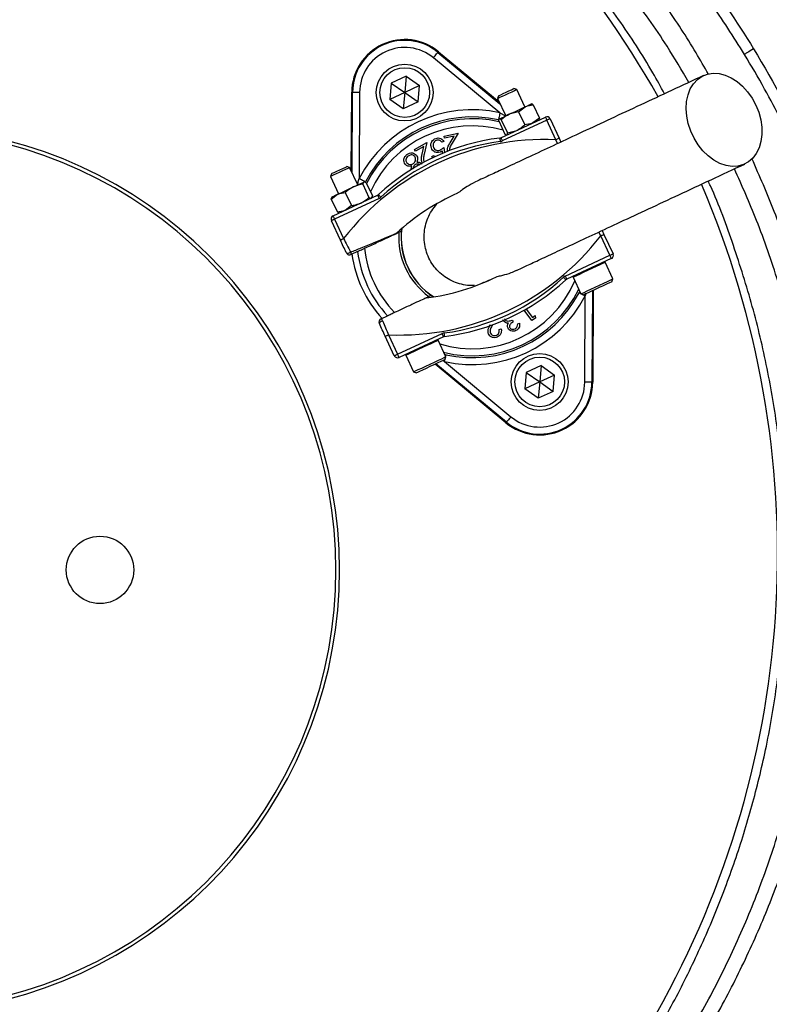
# Model space of a CAD drawing. Header units: millimetres. Extents: x 2494 to 4506, y 2243 to 4423.
# Tile 13 of 16: x 3538 to 3961, y 3249 to 3803. Entities that reach past the tile are written whole.
import ezdxf

# ---------------------------------------------------------------- set-up
doc = ezdxf.new("R2010")
doc.units = ezdxf.units.MM
doc.header["$LTSCALE"] = 2

msp = doc.modelspace()

# ---------------------------------------------------------------- linework, layer by layer
at = {"color": 7, "linetype": 'Continuous', "lineweight": 25}
for p, q in [((3774.04, 3785.08), (3774.33, 3785.43)), ((3774.04, 3785.08), (3808.97, 3756.15)), ((3774.33, 3785.43), (3808.52, 3757.11)), ((3808.96, 3750.97), (3771.49, 3782)), ((3756.09, 3771.63), (3747.72, 3767.73)), ((3756.09, 3771.63), (3755.29, 3762.43)), ((3756.09, 3771.63), (3763.66, 3766.33)), ((3747.72, 3767.73), (3746.91, 3758.53)), ((3747.72, 3767.73), (3755.29, 3762.43)), ((3763.66, 3766.33), (3755.29, 3762.43)), ((3762.85, 3757.13), (3763.66, 3766.33)), ((3818.51, 3764.08), (3816.88, 3764.67)), ((3816.88, 3764.67), (3816.88, 3764.67)), ((3823.07, 3754.32), (3818.51, 3764.08)), ((3725.14, 3718.23), (3725.43, 3762.62)), ((3725.88, 3762.62), (3725.43, 3762.62)), ((3725.59, 3717.27), (3725.88, 3762.62)), ((3729.88, 3762.59), (3729.57, 3713.95)), ((3755.29, 3762.43), (3746.91, 3758.53)), ((3754.48, 3753.23), (3746.91, 3758.53)), ((3755.29, 3762.43), (3754.48, 3753.23)), ((3755.29, 3762.43), (3762.85, 3757.13)), ((3808.23, 3760.64), (3807.64, 3759.01)), ((3807.64, 3759.01), (3812.19, 3749.24)), ((3762.85, 3757.13), (3754.48, 3753.23)), ((3819.43, 3751.63), (3814.2, 3750.18)), ((3819.43, 3751.63), (3823.18, 3754.37)), ((3819.43, 3751.63), (3822.9, 3744.19)), ((3826.8, 3756), (3826.69, 3756.01)), ((3827.7, 3755.49), (3831.17, 3748.04)), ((3808.32, 3746.45), (3811.79, 3739.01)), ((3808.57, 3747.55), (3808.47, 3747.42)), ((3809.45, 3736.93), (3834.54, 3748.63)), ((3809.74, 3747.11), (3813.21, 3739.67)), ((3835.39, 3746.82), (3810.3, 3735.12)), ((3831.17, 3748.04), (3827.41, 3745.31)), ((3830.92, 3746.94), (3830.98, 3747.03)), ((3840.5, 3735.85), (3835.39, 3746.82)), ((3837.2, 3747.67), (3842.31, 3736.7)), ((3813.21, 3739.67), (3818.43, 3741.12)), ((3777.53, 3737.93), (3785.47, 3739.55)), ((3777.77, 3736.8), (3777.53, 3737.93)), ((3783.16, 3737.9), (3777.77, 3736.8)), ((3780.9, 3734.17), (3783.16, 3737.9)), ((3785.47, 3739.55), (3781.99, 3733.81)), ((3812.63, 3738.5), (3812.79, 3738.49)), ((3842.31, 3736.7), (3843.33, 3734.52)), ((3760.78, 3730.31), (3767.85, 3734.32)), ((3761.35, 3729.31), (3760.78, 3730.31)), ((3766.16, 3732.03), (3761.35, 3729.31)), ((3765.15, 3727.77), (3766.16, 3732.03)), ((3767.85, 3734.32), (3766.3, 3727.77)), ((3777.3, 3734.85), (3776.15, 3734.42)), ((3776.69, 3728.17), (3776.45, 3729.54)), ((3777.25, 3731.48), (3777.75, 3728.61)), ((3770.65, 3726.46), (3771.65, 3727.03)), ((3770.96, 3725.58), (3770.65, 3726.46)), ((3771.65, 3727.03), (3771.97, 3726.01)), ((3724.26, 3720.13), (3722.63, 3720.72)), ((3728.81, 3710.36), (3724.26, 3720.13)), ((3713.98, 3716.69), (3713.38, 3715.06)), ((3713.38, 3715.06), (3717.93, 3705.29)), ((3731.68, 3710.72), (3735.15, 3703.27)), ((3732.73, 3712.03), (3732.44, 3712.05)), ((3733.63, 3711.62), (3737.1, 3704.18)), ((3713.87, 3702.41), (3717.46, 3705.07)), ((3713.87, 3702.41), (3714.27, 3703.26)), ((3713.87, 3702.41), (3717.34, 3694.97)), ((3714.31, 3703.6), (3714.14, 3703.36)), ((3714.91, 3692.85), (3740, 3704.55)), ((3740.85, 3702.74), (3715.76, 3691.04)), ((3721.8, 3706.11), (3725.27, 3698.67)), ((3735.15, 3703.27), (3736.5, 3702.92)), ((3736.66, 3702.99), (3736.82, 3703.22)), ((3736.72, 3703.29), (3737.1, 3704.18)), ((3725.27, 3698.67), (3721.69, 3696.01)), ((3715.76, 3691.04), (3720.87, 3680.07)), ((3718.27, 3694.69), (3717.34, 3694.97)), ((3718.26, 3694.56), (3718.54, 3694.54)), ((3719.06, 3679.22), (3713.94, 3690.19)), ((3753.4, 3684.32), (3753.55, 3685.74)), ((3870.89, 3670.69), (3865.77, 3681.66)), ((3866.57, 3684.68), (3867.59, 3682.5)), ((3867.59, 3682.5), (3872.7, 3671.54)), ((3728.75, 3672.82), (3725.05, 3671.1)), ((3845.8, 3658.99), (3870.89, 3670.69)), ((3871.73, 3668.88), (3846.64, 3657.18)), ((3872.67, 3657.4), (3868.32, 3666.73)), ((3850.19, 3658.28), (3854.55, 3648.95)), ((3872.09, 3655.8), (3872.67, 3657.4)), ((3872.67, 3657.4), (3872.67, 3657.4)), ((3771.49, 3647.26), (3770.31, 3648.06)), ((3853.53, 3649.62), (3853.89, 3650.35)), ((3854.55, 3648.95), (3856.14, 3648.37)), ((3856.76, 3599.13), (3857.08, 3647.78)), ((3861.09, 3650.68), (3860.76, 3599.11)), ((3861.55, 3650.89), (3861.22, 3599.1)), ((3741.96, 3634.84), (3745.65, 3636.57)), ((3827.02, 3633.92), (3822.69, 3639.77)), ((3823.73, 3640.36), (3827.28, 3635.56)), ((3828.91, 3635.32), (3827.02, 3633.92)), ((3827.28, 3635.56), (3828.78, 3636.68)), ((3828.78, 3636.68), (3828.91, 3635.32)), ((3804.82, 3631.54), (3804.74, 3631.41)), ((3815.91, 3634.21), (3816.43, 3633.1)), ((3818.95, 3632.07), (3819.93, 3632.52)), ((3749.44, 3614.06), (3744.33, 3625.03)), ((3746.14, 3625.87), (3751.26, 3614.91)), ((3751.26, 3614.91), (3776.35, 3626.61)), ((3777.19, 3624.79), (3752.1, 3613.09)), ((3808.56, 3628.95), (3809.67, 3629.22)), ((3778.42, 3613.45), (3774.06, 3622.78)), ((3755.94, 3614.33), (3760.29, 3604.99)), ((3777.75, 3614.88), (3778.56, 3614.66)), ((3777.84, 3611.85), (3778.42, 3613.45)), ((3812.31, 3576.3), (3772.43, 3609.33)), ((3812.6, 3576.65), (3772.88, 3609.54)), ((3777.69, 3610.76), (3815.15, 3579.73)), ((3832.16, 3608.5), (3823.79, 3604.59)), ((3832.16, 3608.5), (3831.36, 3599.3)), ((3832.16, 3608.5), (3839.73, 3603.2)), ((3760.29, 3604.99), (3761.89, 3604.41)), ((3823.79, 3604.59), (3822.99, 3595.39)), ((3823.79, 3604.59), (3831.36, 3599.3)), ((3839.73, 3603.2), (3831.36, 3599.3)), ((3838.92, 3594), (3839.73, 3603.2)), ((3831.36, 3599.3), (3822.99, 3595.39)), ((3831.36, 3599.3), (3830.55, 3590.09)), ((3831.36, 3599.3), (3838.92, 3594)), ((3860.76, 3599.11), (3861.22, 3599.1)), ((3830.55, 3590.09), (3822.99, 3595.39)), ((3838.92, 3594), (3830.55, 3590.09)), ((3812.6, 3576.65), (3812.31, 3576.3))]:
    msp.add_line(p, q, dxfattribs=at)
at = {"color": 8, "linetype": 'Continuous', "lineweight": 25}
for p, q in [((3808.96, 3750.97), (3812.14, 3749.35)), ((3841.42, 3733.64), (3840.5, 3735.85)), ((3865.77, 3681.66), (3864.67, 3683.79)), ((3857.37, 3648.94), (3857.08, 3647.78)), ((3777.69, 3610.76), (3776.63, 3611.29))]:
    msp.add_line(p, q, dxfattribs=at)
at = {"color": 7, "linetype": 'Continuous', "lineweight": 25, "flags": 128}
for points in [[(3771.49, 3782), (3771.98, 3782.59), (3772.46, 3783.16), (3772.89, 3783.69), (3773.28, 3784.16), (3773.6, 3784.54), (3773.84, 3784.83), (3773.99, 3785.01), (3774.04, 3785.08)], [(3951.91, 3787.05), (3950.96, 3786.47), (3950.03, 3785.91), (3949.18, 3785.39), (3948.42, 3784.93), (3947.78, 3784.54), (3947.29, 3784.24), (3946.95, 3784.04), (3946.79, 3783.94)], [(3953.16, 3755.4), (3954.79, 3751.29), (3955.92, 3747.07), (3956.51, 3742.86), (3956.55, 3738.75), (3956.04, 3734.86), (3955, 3731.28), (3953.44, 3728.11), (3951.41, 3725.43), (3948.96, 3723.32), (3946.16, 3721.81), (3943.07, 3720.96), (3939.79, 3720.79), (3936.38, 3721.29), (3932.95, 3722.47), (3929.58, 3724.28), (3926.35, 3726.68), (3923.36, 3729.61), (3920.67, 3732.98), (3918.36, 3736.73), (3916.49, 3740.74), (3915.11, 3744.91), (3914.25, 3749.14), (3913.93, 3753.32), (3914.16, 3757.33), (3914.94, 3761.08), (3916.25, 3764.46), (3918.05, 3767.4), (3920.3, 3769.8), (3922.93, 3771.62), (3925.88, 3772.8), (3929.08, 3773.31), (3932.44, 3773.15), (3935.87, 3772.3), (3939.28, 3770.81), (3942.59, 3768.7), (3945.71, 3766.02), (3948.56, 3762.86), (3951.06, 3759.29), (3953.16, 3755.4)], [(3818.51, 3764.08), (3818.51, 3764.08), (3818.11, 3763.89), (3817.1, 3763.42), (3815.61, 3762.72), (3813.81, 3761.88), (3811.92, 3761), (3810.17, 3760.19), (3808.78, 3759.54), (3807.9, 3759.13), (3807.64, 3759.01)], [(3808.23, 3760.64), (3808.5, 3760.76), (3809.38, 3761.17), (3810.75, 3761.81), (3812.39, 3762.58), (3814.05, 3763.35), (3815.49, 3764.02), (3816.49, 3764.49), (3816.88, 3764.67)], [(3725.88, 3762.62), (3725.97, 3762.62), (3726.21, 3762.62), (3726.58, 3762.62), (3727.08, 3762.61), (3727.68, 3762.61), (3728.37, 3762.6), (3729.11, 3762.6), (3729.88, 3762.59)], [(3814.2, 3750.18), (3815.33, 3750.71), (3816.49, 3751.25), (3817.68, 3751.8), (3818.86, 3752.35), (3820.02, 3752.9), (3821.14, 3753.42), (3822.2, 3753.91), (3823.18, 3754.37)], [(3823.18, 3754.37), (3824.07, 3754.78), (3824.85, 3755.15), (3825.5, 3755.45), (3826.02, 3755.69), (3826.4, 3755.87), (3826.62, 3755.97), (3826.69, 3756.01)], [(3808.96, 3750.97), (3808.79, 3750.22), (3808.63, 3749.49), (3808.48, 3748.82), (3808.35, 3748.23), (3808.24, 3747.75), (3808.16, 3747.38), (3808.11, 3747.15), (3808.09, 3747.07)], [(3808.57, 3747.55), (3808.57, 3747.55), (3808.65, 3747.59)], [(3808.65, 3747.59), (3808.89, 3747.7), (3809.27, 3747.88), (3809.8, 3748.13), (3810.47, 3748.44), (3811.25, 3748.81), (3812.15, 3749.22), (3813.14, 3749.69), (3814.2, 3750.18)], [(3834.54, 3748.63), (3834.56, 3748.6), (3834.61, 3748.5), (3834.69, 3748.33), (3834.79, 3748.1), (3834.92, 3747.83), (3835.06, 3747.51), (3835.22, 3747.17), (3835.39, 3746.82)], [(3837.2, 3747.67), (3837.17, 3747.65), (3837.06, 3747.6), (3836.9, 3747.52), (3836.67, 3747.42), (3836.4, 3747.29), (3836.08, 3747.14), (3835.74, 3746.99), (3835.39, 3746.82)], [(3808.86, 3736.76), (3808.86, 3736.72), (3808.88, 3736.61), (3808.9, 3736.43), (3808.93, 3736.18), (3808.97, 3735.88), (3809.01, 3735.54), (3809.06, 3735.16), (3809.11, 3734.78)], [(3809.45, 3736.93), (3809.47, 3736.9), (3809.52, 3736.79), (3809.59, 3736.63), (3809.7, 3736.4), (3809.83, 3736.13), (3809.97, 3735.81), (3810.13, 3735.47), (3810.3, 3735.12)], [(3842.31, 3736.7), (3842.28, 3736.68), (3842.18, 3736.64), (3842.01, 3736.56), (3841.78, 3736.45), (3841.51, 3736.32), (3841.2, 3736.18), (3840.86, 3736.02), (3840.5, 3735.85)], [(3724.26, 3720.13), (3724.09, 3720.05), (3723.32, 3719.69), (3722, 3719.08), (3720.31, 3718.28), (3718.43, 3717.41), (3716.6, 3716.55), (3715.03, 3715.82), (3713.93, 3715.31), (3713.41, 3715.07), (3713.38, 3715.06)], [(3713.98, 3716.69), (3714, 3716.7), (3714.49, 3716.93), (3715.57, 3717.43), (3717.06, 3718.13), (3718.74, 3718.91), (3720.36, 3719.66), (3721.66, 3720.27), (3722.45, 3720.64), (3722.63, 3720.72)], [(3733.12, 3712.11), (3733.04, 3712.15), (3732.83, 3712.26), (3732.5, 3712.43), (3732.06, 3712.66), (3731.52, 3712.93), (3730.91, 3713.25), (3730.25, 3713.59), (3729.57, 3713.95)], [(3717.46, 3705.07), (3718.41, 3705.51), (3719.44, 3705.99), (3720.54, 3706.51), (3721.69, 3707.04), (3722.86, 3707.59), (3724.05, 3708.14), (3725.22, 3708.69), (3726.36, 3709.22)], [(3726.36, 3709.22), (3727.45, 3709.73), (3728.48, 3710.21), (3729.41, 3710.64), (3730.24, 3711.03), (3730.95, 3711.36), (3731.54, 3711.63), (3731.98, 3711.84), (3732.28, 3711.98)], [(3732.28, 3711.98), (3732.42, 3712.05), (3732.44, 3712.05)], [(3714.31, 3703.6), (3714.33, 3703.61), (3714.5, 3703.69), (3714.82, 3703.84), (3715.28, 3704.05), (3715.88, 3704.33), (3716.61, 3704.68), (3717.46, 3705.07)], [(3740, 3704.55), (3740.02, 3704.51), (3740.07, 3704.41), (3740.14, 3704.24), (3740.25, 3704.02), (3740.38, 3703.74), (3740.52, 3703.43), (3740.68, 3703.09), (3740.85, 3702.74)], [(3740.52, 3704.89), (3740.54, 3704.87), (3740.62, 3704.78), (3740.74, 3704.65), (3740.91, 3704.46), (3741.12, 3704.24), (3741.35, 3703.99), (3741.61, 3703.71), (3741.87, 3703.43)], [(3715.76, 3691.04), (3715.4, 3690.87), (3715.06, 3690.71), (3714.75, 3690.57), (3714.47, 3690.44), (3714.25, 3690.33), (3714.08, 3690.25), (3713.98, 3690.21), (3713.94, 3690.19)], [(3714.91, 3692.85), (3714.93, 3692.81), (3714.97, 3692.71), (3715.05, 3692.54), (3715.16, 3692.32), (3715.29, 3692.04), (3715.43, 3691.73), (3715.59, 3691.39), (3715.76, 3691.04)], [(3720.87, 3680.07), (3720.52, 3679.9), (3720.18, 3679.75), (3719.86, 3679.6), (3719.59, 3679.47), (3719.36, 3679.37), (3719.19, 3679.29), (3719.09, 3679.24), (3719.06, 3679.22)], [(3752.01, 3683.67), (3753.23, 3684.23), (3753.4, 3684.32)], [(3865.77, 3681.66), (3866.13, 3681.82), (3866.47, 3681.98), (3866.78, 3682.13), (3867.06, 3682.25), (3867.28, 3682.36), (3867.45, 3682.44), (3867.55, 3682.49), (3867.59, 3682.5)], [(3722.4, 3672.06), (3722.5, 3671.95), (3722.69, 3671.88), (3722.95, 3671.86), (3723.28, 3671.89), (3723.64, 3671.97), (3724.04, 3672.09), (3724.44, 3672.26), (3724.83, 3672.45)], [(3870.89, 3670.69), (3871.24, 3670.86), (3871.58, 3671.01), (3871.9, 3671.16), (3872.17, 3671.29), (3872.4, 3671.39), (3872.56, 3671.47), (3872.67, 3671.52), (3872.7, 3671.54)], [(3871.73, 3668.88), (3871.72, 3668.91), (3871.67, 3669.02), (3871.59, 3669.18), (3871.49, 3669.41), (3871.36, 3669.68), (3871.21, 3670), (3871.05, 3670.34), (3870.89, 3670.69)], [(3846.13, 3656.83), (3846.1, 3656.86), (3846.02, 3656.94), (3845.9, 3657.08), (3845.73, 3657.26), (3845.52, 3657.48), (3845.29, 3657.74), (3845.03, 3658.01), (3844.77, 3658.3)], [(3846.64, 3657.18), (3846.63, 3657.21), (3846.58, 3657.32), (3846.5, 3657.48), (3846.39, 3657.71), (3846.27, 3657.98), (3846.12, 3658.3), (3845.96, 3658.64), (3845.8, 3658.99)], [(3854.55, 3648.95), (3854.59, 3648.97), (3855.16, 3649.23), (3856.36, 3649.79), (3858.09, 3650.6), (3860.24, 3651.6), (3862.63, 3652.72), (3865.1, 3653.87), (3867.46, 3654.97), (3869.53, 3655.93), (3871.16, 3656.69), (3872.23, 3657.19), (3872.67, 3657.4)], [(3872.09, 3655.8), (3872.09, 3655.8), (3871.67, 3655.61), (3870.65, 3655.13), (3869.1, 3654.41), (3867.14, 3653.5), (3864.94, 3652.47), (3862.67, 3651.41), (3860.52, 3650.41), (3858.66, 3649.54), (3857.24, 3648.88), (3856.38, 3648.48), (3856.14, 3648.37)], [(3770.31, 3648.06), (3770.13, 3647.98), (3768.92, 3647.42)], [(3742.86, 3633.8), (3742.46, 3633.63), (3742.07, 3633.43), (3741.72, 3633.2), (3741.42, 3632.97), (3741.19, 3632.75), (3741.04, 3632.53), (3740.97, 3632.34), (3740.99, 3632.19)], [(3744.33, 3625.03), (3744.36, 3625.04), (3744.47, 3625.09), (3744.64, 3625.17), (3744.86, 3625.27), (3745.14, 3625.4), (3745.45, 3625.55), (3745.79, 3625.71), (3746.14, 3625.87)], [(3777.19, 3624.79), (3777.18, 3624.83), (3777.13, 3624.93), (3777.05, 3625.1), (3776.94, 3625.32), (3776.82, 3625.6), (3776.67, 3625.91), (3776.51, 3626.25), (3776.35, 3626.61)], [(3777.79, 3624.96), (3777.78, 3625), (3777.77, 3625.12), (3777.74, 3625.3), (3777.71, 3625.55), (3777.68, 3625.85), (3777.63, 3626.19), (3777.59, 3626.56), (3777.54, 3626.95)], [(3749.44, 3614.06), (3749.48, 3614.08), (3749.58, 3614.12), (3749.75, 3614.2), (3749.97, 3614.31), (3750.25, 3614.44), (3750.56, 3614.58), (3750.9, 3614.74), (3751.26, 3614.91)], [(3752.1, 3613.09), (3752.08, 3613.13), (3752.04, 3613.23), (3751.96, 3613.4), (3751.85, 3613.62), (3751.73, 3613.9), (3751.58, 3614.21), (3751.42, 3614.55), (3751.26, 3614.91)], [(3760.29, 3604.99), (3760.55, 3605.11), (3761.45, 3605.54), (3762.94, 3606.23), (3764.91, 3607.15), (3767.2, 3608.22), (3769.66, 3609.36), (3772.09, 3610.5), (3774.32, 3611.54), (3776.18, 3612.41), (3777.54, 3613.04), (3778.28, 3613.39), (3778.42, 3613.45)], [(3777.84, 3611.85), (3777.7, 3611.79), (3776.97, 3611.45), (3775.67, 3610.84), (3773.9, 3610.02), (3771.79, 3609.04), (3769.54, 3607.98), (3767.3, 3606.94), (3765.28, 3606), (3763.63, 3605.23), (3762.48, 3604.69), (3761.93, 3604.43), (3761.89, 3604.41)], [(3860.76, 3599.11), (3860.67, 3599.11), (3860.44, 3599.11), (3860.06, 3599.11), (3859.57, 3599.11), (3858.96, 3599.12), (3858.28, 3599.12), (3857.53, 3599.13), (3856.76, 3599.13)], [(3815.15, 3579.73), (3814.66, 3579.13), (3814.19, 3578.56), (3813.75, 3578.03), (3813.36, 3577.57), (3813.05, 3577.19), (3812.81, 3576.9), (3812.66, 3576.72), (3812.6, 3576.65)]]:
    msp.add_lwpolyline(points, dxfattribs=at)
at = {"color": 8, "linetype": 'Continuous', "lineweight": 25, "flags": 128}
for points in [[(3868.32, 3666.73), (3868.31, 3666.73), (3867.88, 3666.53), (3866.81, 3666.03), (3865.18, 3665.27), (3863.1, 3664.3), (3860.75, 3663.2), (3858.28, 3662.05), (3855.89, 3660.94), (3853.74, 3659.94), (3852.01, 3659.13), (3850.81, 3658.57), (3850.24, 3658.3), (3850.19, 3658.28)], [(3853.53, 3649.62), (3853.61, 3649.58), (3853.81, 3649.47), (3854.15, 3649.3), (3854.46, 3649.14)], [(3855.47, 3648.61), (3855.73, 3648.48), (3856.39, 3648.13), (3857.08, 3647.78)], [(3774.06, 3622.78), (3773.93, 3622.72), (3773.18, 3622.37), (3771.83, 3621.74), (3769.97, 3620.87), (3767.74, 3619.83), (3765.31, 3618.7), (3762.85, 3617.55), (3760.56, 3616.48), (3758.59, 3615.57), (3757.1, 3614.87), (3756.19, 3614.45), (3755.94, 3614.33)], [(3778.33, 3613.64), (3778.4, 3613.98), (3778.49, 3614.34), (3778.54, 3614.57), (3778.56, 3614.66)], [(3777.69, 3610.76), (3777.85, 3611.51), (3778.02, 3612.24), (3778.08, 3612.52)]]:
    msp.add_lwpolyline(points, dxfattribs=at)
at = {"color": 7, "linetype": 'Continuous', "lineweight": 25}
for centre, radius in [((3755.29, 3762.43), 16), ((3755.29, 3762.43), 14), ((3831.36, 3599.3), 16), ((3831.36, 3599.3), 14), ((3583.56, 3493.36), 19)]:
    msp.add_circle(centre, radius, dxfattribs=at)
for centre, radius, start, end in [((3468.56, 3493.36), 693, 1.57108, 178.42892), ((3439.41, 3502.56), 526, 29.3111, 54.3289), ((3755.29, 3762.43), 29.86, 50.3695, 179.6305), ((3755.29, 3762.43), 29.41, 50.3695, 179.6305), ((3755.29, 3762.43), 25.41, 50.3695, 179.6305), ((3793.32, 3680.86), 71.83, 77.427, 152.573), ((3793.32, 3680.86), 67.83, 77.427, 152.573), ((3835.39, 3746.82), 2, 25, 115), ((3468.56, 3493.36), 250, 279.2069, 80.7931), ((3468.56, 3493.36), 248, 279.2818, 80.7182), ((3834.46, 3592.65), 143.33, 87.5829, 142.4171), ((3824.31, 3614.4), 123.33, 97.1997, 132.8003), ((3808.61, 3738.75), 2, 277.1997, 295), ((3808.61, 3738.75), 4, 277.1997, 295), ((3824.31, 3614.4), 121.33, 97.1997, 132.8003), ((3439.41, 3502.56), 526, 277.6513, 23.3134), ((3739.16, 3706.36), 2, 295, 312.8003), ((3739.16, 3706.36), 4, 295, 312.8003), ((3834.46, 3592.65), 123.33, 113.6355, 132.8003), ((3715.76, 3691.04), 2, 115, 205), ((3793.32, 3680.86), 40, 172.9043, 237.0957), ((3752.19, 3769.08), 143.33, 267.5829, 322.4171), ((3793.32, 3680.86), 41.4, 176.1144, 233.8856), ((3793.32, 3680.86), 60.99, 185.8562, 224.1438), ((3724.21, 3672.91), 2, 205, 295), ((3723.36, 3671.52), 1.75, 346.0471, 32.3363), ((3793.32, 3680.86), 68.42, 187.9236, 222.0712), ((3793.32, 3680.86), 65.07, 187.0993, 222.9007), ((3870.89, 3670.69), 2, 295, 25), ((3867.87, 3666.52), 0.5, 25, 115), ((3752.19, 3769.08), 123.33, 277.1997, 296.3645), ((3762.33, 3747.33), 121.33, 277.1997, 312.8003), ((3847.49, 3655.37), 4, 115, 132.8003), ((3850.65, 3658.49), 0.5, 115, 205), ((3762.33, 3747.33), 123.33, 277.1997, 312.8003), ((3847.49, 3655.37), 2, 115, 132.8003), ((3793.32, 3680.86), 71.83, 257.427, 332.573), ((3793.32, 3680.86), 67.83, 257.427, 332.573), ((3742.8, 3633.03), 2, 115, 205), ((3741.19, 3633.27), 1.75, 17.664, 63.9537), ((3778.04, 3622.98), 4, 97.1997, 115), ((3778.04, 3622.98), 2, 97.1997, 115), ((3773.61, 3622.57), 0.5, 25, 115), ((3751.26, 3614.91), 2, 205, 295), ((3756.39, 3614.54), 0.5, 115, 205), ((3831.36, 3599.3), 29.86, 230.3695, 359.6305), ((3831.36, 3599.3), 29.41, 230.3695, 359.6305), ((3831.36, 3599.3), 25.41, 230.3695, 359.6305), ((3468.56, 3493.36), 693, 287.0674, 358.42892)]:
    msp.add_arc(centre, radius, start, end, dxfattribs=at)
at = {"color": 8, "linetype": 'Continuous', "lineweight": 25}
for radius, start, end in [(66.81, 76.8106, 152.962), (62.81, 73.8808, 155.8669), (40.07, 173.0133, 236.9867), (62.81, 253.0383, 336.9617), (66.81, 256.0524, 333.9476)]:
    msp.add_arc((3793.32, 3680.86), radius, start, end, dxfattribs=at)
at = {"color": 7, "linetype": 'Continuous', "lineweight": 25}
for points, knots in [([(3926.45, 3772.71), (3924.16, 3776.78), (3916.75, 3789.96), (3902.57, 3811.32), (3884.02, 3836.67), (3863.9, 3860.81), (3842.53, 3883.52), (3819.87, 3904.66), (3796.02, 3924.24), (3770.92, 3942.4), (3744.71, 3959.03), (3717.55, 3974.07), (3688.78, 3987.74), (3658.45, 4000.05), (3626.66, 4011), (3594.24, 4020.17), (3561.35, 4027.42), (3537.78, 4031.18), (3525.26, 4032.69), (3523.87, 4032.85)], [0, 0, 0, 0, 0.028624, 0.092527, 0.156406, 0.22016, 0.28371, 0.345658, 0.407843, 0.470155, 0.532473, 0.594671, 0.656629, 0.723531, 0.790613, 0.857737, 0.92478, 0.991649, 1, 1, 1, 1]), ([(3602.61, 4030.36), (3611.65, 4028.6), (3620.62, 4026.62), (3638.43, 4022.18), (3647.28, 4019.73), (3664.83, 4014.36), (3673.55, 4011.45), (3690.85, 4005.16), (3699.38, 4001.8), (3724.62, 3991.09), (3740.97, 3983.13), (3772.74, 3965.56), (3788.16, 3955.97), (3810.59, 3940.34), (3817.94, 3934.93), (3828.8, 3926.49), (3832.39, 3923.62), (3839.5, 3917.78), (3843.02, 3914.82), (3860.35, 3899.83), (3873.49, 3887.2), (3898.34, 3860.7), (3910.05, 3846.84), (3932.06, 3817.88), (3942.35, 3802.78), (3951.91, 3787.05)], [0, 0, 0, 0, 0.0625, 0.0625, 0.125, 0.125, 0.1875, 0.1875, 0.25, 0.25, 0.375, 0.375, 0.5, 0.5, 0.5625, 0.5625, 0.59375, 0.59375, 0.625, 0.625, 0.75, 0.75, 0.875, 0.875, 1, 1, 1, 1]), ([(3946.79, 3783.94), (3940.54, 3793.79), (3928.01, 3813.52), (3906.72, 3841.45), (3883.73, 3868.02), (3859.01, 3892.95), (3832.72, 3916.13), (3804.88, 3937.43), (3775.62, 3956.83), (3745.11, 3974.27), (3713.53, 3989.61), (3688.15, 3999.89), (3665.82, 4007.76), (3646.7, 4013.75), (3623.98, 4019.81), (3608.8, 4022.96), (3601.46, 4024.48)], [0, 0, 0, 0, 0.080763, 0.161801, 0.242933, 0.32397, 0.404731, 0.485494, 0.566534, 0.647666, 0.728705, 0.809469, 0.837176, 0.892662, 0.948147, 1, 1, 1, 1]), ([(3915.44, 3768.15), (3911.42, 3774.99), (3901.15, 3792.42), (3882.16, 3819), (3858.89, 3847.87), (3833.56, 3875.1), (3806.42, 3900.64), (3777.53, 3924.34), (3747.06, 3946.1), (3715.13, 3965.81), (3681.91, 3983.42), (3647.51, 3998.76), (3612.16, 4012), (3587.92, 4018.84), (3575.8, 4022.26)], [0, 0, 0, 0, 0.055365, 0.14124, 0.227117, 0.312992, 0.398869, 0.484744, 0.570621, 0.656496, 0.742373, 0.828248, 0.914123, 1, 1, 1, 1]), ([(3901.7, 3761.74), (3899.56, 3765.68), (3891.74, 3780.13), (3876.03, 3803.85), (3854.73, 3832.73), (3831.46, 3860.02), (3806.03, 3886.04), (3778.54, 3910.73), (3758.52, 3925.7), (3748.52, 3933.19)], [0, 0, 0, 0, 0.057973, 0.212702, 0.367609, 0.522336, 0.676537, 0.838269, 1, 1, 1, 1]), ([(3951.91, 3787.05), (3963.62, 3767.77), (3974.11, 3747.9), (3988.06, 3717.21), (3992.41, 3706.84), (3998.48, 3691.05), (4000.42, 3685.76), (4004.14, 3675.16), (4005.91, 3669.85), (4014.38, 3643.18), (4019.84, 3621.6), (4028.21, 3577.92), (4031.11, 3555.83), (4033.1, 3527.89), (4033.41, 3522.29), (4033.88, 3511.05), (4034.03, 3505.4), (4034.22, 3488.53), (4034.01, 3477.32), (4032.4, 3443.85), (4030.01, 3421.73), (4022.66, 3377.86), (4017.69, 3356.11), (4009.81, 3329.17), (4008.15, 3323.79), (4004.67, 3313.06), (4002.85, 3307.74), (3997.18, 3291.89), (3993.09, 3281.48), (3979.97, 3250.7), (3970.05, 3230.8), (3947.9, 3192.19), (3935.67, 3173.5), (3918.87, 3150.91), (3915.44, 3146.43), (3908.45, 3137.6), (3904.9, 3133.24), (3894.06, 3120.34), (3886.59, 3111.97), (3871.16, 3095.68), (3863.21, 3087.77), (3850.9, 3076.24), (3846.74, 3072.45), (3838.3, 3065), (3834.01, 3061.33), (3812.39, 3043.36), (3794.4, 3030.13), (3757.05, 3005.94), (3737.7, 2994.96), (3707.66, 2980.18), (3697.47, 2975.54), (3681.93, 2969.02), (3676.7, 2966.91), (3666.17, 2962.86), (3655.6, 2958.97), (3644.91, 2955.39), (3634.16, 2951.98), (3628.76, 2950.35), (3612.5, 2945.71), (3601.57, 2942.94), (3590.56, 2940.5)], [0, 0, 0, 0, 0.0625, 0.0625, 0.09375, 0.09375, 0.109375, 0.109375, 0.125, 0.125, 0.1875, 0.1875, 0.25, 0.25, 0.265625, 0.265625, 0.28125, 0.28125, 0.3125, 0.3125, 0.375, 0.375, 0.4375, 0.4375, 0.453125, 0.453125, 0.46875, 0.46875, 0.5, 0.5, 0.5625, 0.5625, 0.625, 0.625, 0.640625, 0.640625, 0.65625, 0.65625, 0.6875, 0.6875, 0.71875, 0.71875, 0.734375, 0.734375, 0.75, 0.75, 0.8125, 0.8125, 0.875, 0.875, 0.90625, 0.90625, 0.921875, 0.921875, 0.9375, 0.953125, 0.953125, 0.96875, 0.96875, 1, 1, 1, 1]), ([(3721.84, 2994.09), (3724.35, 2995.31), (3736.14, 3001.05), (3756.68, 3012.97), (3783.32, 3029.9), (3809.13, 3048.61), (3833.15, 3068.15), (3855.38, 3088.35), (3875.96, 3109.1), (3895.5, 3130.98), (3914.28, 3154.36), (3932.08, 3179.17), (3948.78, 3205.39), (3964.16, 3232.76), (3978.1, 3261.22), (3990.51, 3290.7), (4001.13, 3320.56), (4009.95, 3350.68), (4017.03, 3380.95), (4022.48, 3411.86), (4026.2, 3443.33), (4028.15, 3475.27), (4028.28, 3506.95), (4026.62, 3538.28), (4023.27, 3569.16), (4018.17, 3600.1), (4011.26, 3631), (4002.52, 3661.75), (3993.35, 3688.18), (3984.46, 3710.42), (3976.38, 3728.72), (3967.62, 3746.73), (3957.87, 3765.23), (3950.63, 3777.46), (3946.79, 3783.94)], [0, 0, 0, 0, 0.009081, 0.042659, 0.077208, 0.111785, 0.146335, 0.17791, 0.209485, 0.241408, 0.27333, 0.307026, 0.340748, 0.374444, 0.409119, 0.443823, 0.478498, 0.512194, 0.545916, 0.579611, 0.614288, 0.648992, 0.683669, 0.717337, 0.751031, 0.784699, 0.819347, 0.854024, 0.888673, 0.910324, 0.931976, 0.953739, 0.975501, 1, 1, 1, 1]), ([(3923.64, 3771.98), (3917.66, 3769.18), (3905.79, 3763.65), (3888.31, 3755.5), (3871.49, 3747.66), (3855.5, 3740.2), (3840.59, 3733.25), (3827.03, 3726.93), (3815.57, 3721.58), (3806.31, 3717.26), (3799.55, 3714.11), (3796.5, 3712.69), (3795.17, 3712.07)], [0, 0, 0, 0, 0.113512, 0.2252, 0.335105, 0.443267, 0.54959, 0.654174, 0.757143, 0.845618, 0.932497, 1, 1, 1, 1]), ([(3823.18, 3754.37), (3823.28, 3754.42), (3824.68, 3755.05), (3826.24, 3755.28), (3827.7, 3755.49)], [0, 0, 0, 0, 0.0702248, 1, 1, 1, 1]), ([(3827.7, 3755.49), (3827.36, 3755.76), (3827.01, 3756.03), (3826.8, 3755.99), (3826.8, 3755.99)], [0, 0, 0, 0, 0.986889, 1, 1, 1, 1]), ([(3808.32, 3746.45), (3808.32, 3746.75), (3808.34, 3747.01), (3808.45, 3747.4), (3808.53, 3747.54), (3808.65, 3747.59)], [0, 0, 0, 0, 0.5, 0.5, 1, 1, 1, 1]), ([(3809.74, 3747.11), (3809.41, 3747.36), (3808.97, 3747.68), (3808.71, 3747.61), (3808.65, 3747.59)], [0, 0, 0, 0, 0.755622, 1, 1, 1, 1]), ([(3814.2, 3750.18), (3814.09, 3750.13), (3812.46, 3749.35), (3811.05, 3748.19), (3809.74, 3747.11)], [0, 0, 0, 0, 0.070196, 1, 1, 1, 1]), ([(3830.98, 3747.03), (3830.98, 3747.04), (3831.14, 3747.18), (3831.15, 3747.61), (3831.17, 3748.04)], [0, 0, 0, 0, 0.013111, 1, 1, 1, 1]), ([(3818.43, 3741.12), (3818.55, 3741.17), (3820.18, 3741.95), (3821.59, 3743.11), (3822.9, 3744.19)], [0, 0, 0, 0, 0.07021, 1, 1, 1, 1]), ([(3827.41, 3745.31), (3827.31, 3745.26), (3825.91, 3744.62), (3824.35, 3744.4), (3822.9, 3744.19)], [0, 0, 0, 0, 0.070202, 1, 1, 1, 1]), ([(3770.32, 3731.17), (3770.17, 3731.77), (3769.86, 3732.98), (3770.38, 3734.7), (3771.43, 3735.95), (3772.32, 3736.36), (3772.76, 3736.56)], [0, 0, 0, 0, 0.27984, 0.5592691, 0.7794224, 1, 1, 1, 1]), ([(3773.08, 3735.49), (3772.69, 3735.28), (3771.9, 3734.85), (3771.34, 3733.7), (3771.19, 3732.56), (3771.39, 3731.89), (3771.49, 3731.55)], [0, 0, 0, 0, 0.2790078, 0.5588479, 0.7792716, 1, 1, 1, 1]), ([(3772.76, 3736.56), (3773.25, 3736.69), (3774.21, 3736.96), (3775.6, 3736.58), (3776.67, 3735.84), (3777.09, 3735.18), (3777.3, 3734.85)], [0, 0, 0, 0, 0.27982, 0.559317, 0.779551, 1, 1, 1, 1]), ([(3776.15, 3734.42), (3775.96, 3734.69), (3775.57, 3735.24), (3774.7, 3735.62), (3773.84, 3735.7), (3773.33, 3735.56), (3773.08, 3735.49)], [0, 0, 0, 0, 0.280078, 0.559228, 0.779649, 1, 1, 1, 1]), ([(3811.79, 3739.01), (3811.89, 3738.92), (3812.24, 3738.63), (3812.47, 3738.62), (3812.64, 3738.6)], [0, 0, 0, 0, 0.296703, 1, 1, 1, 1]), ([(3812.88, 3738.53), (3812.93, 3738.57), (3813.15, 3738.72), (3813.18, 3739.26), (3813.21, 3739.67)], [0, 0, 0, 0, 0.2443782, 1, 1, 1, 1]), ([(3775.21, 3728.83), (3774.65, 3728.69), (3773.54, 3728.41), (3771.99, 3728.97), (3770.88, 3729.95), (3770.51, 3730.76), (3770.32, 3731.17)], [0, 0, 0, 0, 0.2796655, 0.5590635, 0.7793037, 1, 1, 1, 1]), ([(3771.49, 3731.55), (3771.67, 3731.18), (3772.04, 3730.43), (3773.07, 3729.82), (3774.14, 3729.7), (3774.76, 3729.89), (3775.07, 3729.98)], [0, 0, 0, 0, 0.279875, 0.558967, 0.779184, 1, 1, 1, 1]), ([(3775.07, 3729.98), (3775.52, 3730.21), (3776.31, 3730.61), (3776.96, 3731.21), (3777.25, 3731.48)], [0, 0, 0, 0, 0.559302, 1, 1, 1, 1]), ([(3776.45, 3729.54), (3776.23, 3729.38), (3775.84, 3729.11), (3775.4, 3728.92), (3775.21, 3728.83)], [0, 0, 0, 0, 0.560071, 1, 1, 1, 1]), ([(3779.43, 3729.47), (3779.38, 3729.95), (3779.29, 3730.89), (3779.91, 3732.5), (3780.52, 3733.53), (3780.9, 3734.17)], [0, 0, 0, 0, 0.279319, 0.559188, 1, 1, 1, 1]), ([(3781.99, 3733.81), (3781.56, 3733.11), (3780.95, 3732.13), (3780.46, 3730.71), (3780.53, 3730.06), (3780.57, 3729.73)], [0, 0, 0, 0, 0.560641, 0.780419, 1, 1, 1, 1]), ([(3745.41, 3049.79), (3753.95, 3055.15), (3771.01, 3065.86), (3796.46, 3084.57), (3821.83, 3105.63), (3846.73, 3129.33), (3870.02, 3154.55), (3891.55, 3181.15), (3911.42, 3209.25), (3929.49, 3238.83), (3945.72, 3269.79), (3959.9, 3301.71), (3971.98, 3334.39), (3982.1, 3368.36), (3990.05, 3403.57), (3995.68, 3439.94), (3998.85, 3476.62), (3999.5, 3513.39), (3997.62, 3550.26), (3993.07, 3587.12), (3985.9, 3623.85), (3976.12, 3660.05), (3964.66, 3693.97), (3955.28, 3715.3), (3950.95, 3725.16)], [0, 0, 0, 0, 0.038473, 0.076945, 0.120869, 0.164933, 0.20905, 0.253124, 0.297055, 0.342211, 0.387503, 0.432846, 0.478147, 0.523311, 0.571153, 0.619154, 0.667207, 0.715204, 0.763043, 0.811658, 0.86044, 0.90928, 0.958066, 1, 1, 1, 1]), ([(3754.81, 3724.45), (3754.85, 3724.78), (3754.93, 3725.43), (3755.47, 3726.5), (3756.1, 3727.07), (3756.48, 3727.42)], [0, 0, 0, 0, 0.280074, 0.560208, 1, 1, 1, 1]), ([(3755.61, 3721.98), (3755.34, 3722.4), (3754.85, 3723.16), (3754.82, 3724.05), (3754.81, 3724.45)], [0, 0, 0, 0, 0.559347, 1, 1, 1, 1]), ([(3757.17, 3726.53), (3756.87, 3726.25), (3756.28, 3725.7), (3755.95, 3724.6), (3756.02, 3723.54), (3756.36, 3723.01), (3756.54, 3722.74)], [0, 0, 0, 0, 0.280357, 0.55959, 0.779862, 1, 1, 1, 1]), ([(3756.48, 3727.42), (3756.95, 3727.74), (3757.89, 3728.4), (3759.52, 3728.49), (3760.93, 3728.02), (3761.57, 3727.39), (3761.88, 3727.08)], [0, 0, 0, 0, 0.2806268, 0.5594032, 0.7798946, 1, 1, 1, 1]), ([(3760.92, 3726.36), (3760.63, 3726.63), (3760.05, 3727.17), (3758.91, 3727.32), (3757.93, 3727.05), (3757.42, 3726.7), (3757.17, 3726.53)], [0, 0, 0, 0, 0.279151, 0.558308, 0.778987, 1, 1, 1, 1]), ([(3760.29, 3722.47), (3760.59, 3722.76), (3761.18, 3723.33), (3761.49, 3724.47), (3761.43, 3725.54), (3761.09, 3726.09), (3760.92, 3726.36)], [0, 0, 0, 0, 0.279977, 0.55972, 0.779981, 1, 1, 1, 1]), ([(3761.88, 3727.08), (3762.1, 3726.75), (3762.53, 3726.08), (3762.68, 3724.63), (3762.3, 3723.69), (3762.07, 3723.11)], [0, 0, 0, 0, 0.28012, 0.560014, 1, 1, 1, 1]), ([(3765.2, 3722.83), (3765.01, 3723.27), (3764.62, 3724.14), (3764.73, 3725.86), (3764.99, 3727.05), (3765.15, 3727.77)], [0, 0, 0, 0, 0.279301, 0.559167, 1, 1, 1, 1]), ([(3766.3, 3727.77), (3766.11, 3726.96), (3765.83, 3725.84), (3765.8, 3724.33), (3766.07, 3723.73), (3766.2, 3723.43)], [0, 0, 0, 0, 0.560683, 0.780441, 1, 1, 1, 1]), ([(3759.32, 3720.94), (3758.55, 3720.83), (3757.47, 3720.69), (3756.22, 3721.32), (3755.82, 3721.76), (3755.61, 3721.98)], [0, 0, 0, 0, 0.558017, 0.778942, 1, 1, 1, 1]), ([(3756.54, 3722.74), (3756.83, 3722.47), (3757.41, 3721.94), (3758.53, 3721.8), (3759.53, 3721.96), (3760.04, 3722.3), (3760.29, 3722.47)], [0, 0, 0, 0, 0.278782, 0.558887, 0.779353, 1, 1, 1, 1]), ([(3759.11, 3718.78), (3759.05, 3719.04), (3758.89, 3719.77), (3759.15, 3720.48), (3759.32, 3720.94)], [0, 0, 0, 0, 0.360307, 1, 1, 1, 1]), ([(3760.98, 3721.64), (3760.76, 3721.41), (3760.31, 3720.96), (3760.06, 3720.11), (3760.15, 3719.6), (3760.19, 3719.39)], [0, 0, 0, 0, 0.377898, 0.755959, 1, 1, 1, 1]), ([(3764.08, 3721.44), (3763.84, 3721.66), (3763.36, 3722.09), (3762.43, 3722.19), (3761.61, 3722.06), (3761.19, 3721.78), (3760.98, 3721.64)], [0, 0, 0, 0, 0.278465, 0.558839, 0.779428, 1, 1, 1, 1]), ([(3762.07, 3723.11), (3762.7, 3723.17), (3763.84, 3723.27), (3764.67, 3722.52), (3765.04, 3722.19)], [0, 0, 0, 0, 0.559995, 1, 1, 1, 1]), ([(3795.52, 3090.93), (3804.91, 3099.08), (3823.69, 3115.39), (3849.61, 3142.12), (3873.73, 3170.34), (3895.78, 3200.12), (3915.71, 3231.25), (3933.41, 3263.61), (3948.81, 3297.06), (3961.83, 3331.43), (3972.42, 3366.58), (3980.52, 3402.34), (3986.11, 3438.54), (3989.15, 3475.03), (3989.63, 3511.63), (3987.55, 3548.18), (3982.91, 3584.5), (3975.76, 3620.45), (3966.05, 3655.83), (3954.67, 3688.96), (3945.38, 3709.8), (3941.09, 3719.43)], [0, 0, 0, 0, 0.053024, 0.106046, 0.15907, 0.212092, 0.265116, 0.318138, 0.371161, 0.424184, 0.477207, 0.530229, 0.583253, 0.636275, 0.689299, 0.742321, 0.795345, 0.848367, 0.901391, 0.954413, 1, 1, 1, 1]), ([(3818.35, 3662.19), (3819.69, 3662.81), (3822.75, 3664.24), (3829.57, 3667.42), (3838.69, 3671.67), (3849.75, 3676.83), (3862.56, 3682.81), (3876.99, 3689.54), (3892.86, 3696.93), (3909.94, 3704.9), (3928.08, 3713.36), (3940.55, 3719.17), (3946.89, 3722.13)], [0, 0, 0, 0, 0.067587, 0.154393, 0.245577, 0.341084, 0.440586, 0.544165, 0.65194, 0.763818, 0.879821, 1, 1, 1, 1]), ([(3705.26, 3030.91), (3707.63, 3033.07), (3712.38, 3037.41), (3724.32, 3046.85), (3740.65, 3059.58), (3761.24, 3075.81), (3782.73, 3093.88), (3804.63, 3114.31), (3826.78, 3137.15), (3847.69, 3161.17), (3867.2, 3186.29), (3885.33, 3212.65), (3901.9, 3240.28), (3916.91, 3269.1), (3930.19, 3298.81), (3941.66, 3329.27), (3951.28, 3360.3), (3959.25, 3393), (3965.26, 3427.39), (3969.05, 3463.38), (3970.42, 3499.58), (3969.36, 3535.76), (3965.86, 3571.64), (3959.88, 3607.09), (3951.59, 3642.05), (3940.74, 3676.3), (3932.24, 3699.85), (3926.73, 3711.61), (3926.3, 3712.53)], [0, 0, 0, 0, 0.012652, 0.025321, 0.058969, 0.09264, 0.126298, 0.167026, 0.207849, 0.248693, 0.289493, 0.330201, 0.371721, 0.413392, 0.455141, 0.496888, 0.538556, 0.580073, 0.626334, 0.672756, 0.719232, 0.765654, 0.811915, 0.857828, 0.903899, 0.950023, 0.996093, 1, 1, 1, 1]), ([(3726.36, 3709.22), (3725.12, 3708.52), (3723.5, 3707.61), (3722.12, 3706.39), (3721.8, 3706.11)], [0, 0, 0, 0, 0.773096, 1, 1, 1, 1]), ([(3731.68, 3710.72), (3730.3, 3710.47), (3728.47, 3710.14), (3726.78, 3709.4), (3726.36, 3709.22)], [0, 0, 0, 0, 0.755629, 1, 1, 1, 1]), ([(3732.28, 3711.98), (3732.25, 3711.97), (3731.93, 3711.8), (3731.8, 3711.24), (3731.68, 3710.72)], [0, 0, 0, 0, 0.0702285, 1, 1, 1, 1]), ([(3795.18, 3712.06), (3793.54, 3711.21), (3790.5, 3709.63), (3787.43, 3707.35), (3785.68, 3706.02), (3785.2, 3705.75), (3785.01, 3705.64)], [0, 0, 0, 0, 0.355525, 0.659233, 0.862028, 1, 1, 1, 1]), ([(3717.46, 3705.07), (3717.55, 3705.11), (3718.9, 3705.73), (3720.4, 3705.92), (3721.8, 3706.11)], [0, 0, 0, 0, 0.070196, 1, 1, 1, 1]), ([(3730.59, 3700.16), (3730.99, 3700.36), (3732.65, 3701.18), (3734.07, 3702.37), (3735.15, 3703.27)], [0, 0, 0, 0, 0.244368, 1, 1, 1, 1]), ([(3725.27, 3698.67), (3725.69, 3698.73), (3727.52, 3699), (3729.25, 3699.65), (3730.59, 3700.16)], [0, 0, 0, 0, 0.226903, 1, 1, 1, 1]), ([(3794.68, 3653.67), (3793.75, 3653.63), (3791.25, 3653.52), (3787.25, 3654.22), (3782.81, 3655.68), (3778.72, 3657.87), (3775.03, 3660.73), (3771.89, 3664.15), (3769.35, 3668.07), (3767.52, 3672.33), (3766.43, 3676.87), (3766.11, 3681.49), (3766.59, 3686.14), (3767.81, 3690.62), (3769.83, 3694.82), (3771.74, 3697.81), (3773.15, 3699.21), (3773.45, 3699.5)], [0, 0, 0, 0, 0.043363, 0.11647, 0.187497, 0.260585, 0.331573, 0.404621, 0.475573, 0.548584, 0.61952, 0.692512, 0.763456, 0.836456, 0.907431, 0.980462, 1, 1, 1, 1]), ([(3721.69, 3696.01), (3721.59, 3695.96), (3720.25, 3695.35), (3718.74, 3695.15), (3717.34, 3694.97)], [0, 0, 0, 0, 0.070196, 1, 1, 1, 1]), ([(3720.87, 3680.07), (3721.49, 3678.88), (3722.84, 3676.28), (3724.13, 3673.8), (3724.83, 3672.45)], [0, 0, 0, 0, 0.458113, 1, 1, 1, 1]), ([(3724.83, 3672.45), (3726.82, 3673.27), (3731.38, 3675.13), (3738.28, 3677.97), (3744.51, 3680.56), (3748.54, 3682.25), (3750.39, 3683.03), (3750.57, 3683.11), (3750.66, 3683.14)], [0, 0, 0, 0, 0.188572, 0.431985, 0.681104, 0.843203, 0.930549, 1, 1, 1, 1]), ([(3732.65, 3674.64), (3732.94, 3674.78), (3735.55, 3675.99), (3740.44, 3678.27), (3745.42, 3680.59), (3748.55, 3682.05), (3750.35, 3682.89), (3751.51, 3683.44), (3751.95, 3683.64), (3752, 3683.66), (3752.01, 3683.67)], [0, 0, 0, 0, 0.030044, 0.270737, 0.511442, 0.63109, 0.750652, 0.860108, 0.9695, 1, 1, 1, 1]), ([(3722.4, 3672.06), (3722.35, 3672.16), (3721.29, 3674.44), (3720.15, 3676.89), (3719.06, 3679.22)], [0, 0, 0, 0, 0.044, 1, 1, 1, 1]), ([(3728.75, 3672.82), (3728.76, 3672.83), (3728.79, 3672.84), (3729.1, 3672.99), (3729.85, 3673.33), (3730.88, 3673.81), (3731.87, 3674.28), (3732.48, 3674.56), (3732.65, 3674.64)], [0, 0, 0, 0, 0.0763746, 0.2794624, 0.4823483, 0.6907958, 0.9096356, 1, 1, 1, 1]), ([(3806.96, 3658.57), (3807.28, 3658.68), (3808.01, 3658.93), (3810.98, 3659.6), (3814.66, 3660.54), (3817.31, 3661.81), (3818.3, 3662.29)], [0, 0, 0, 0, 0.19049, 0.439323, 0.789273, 1, 1, 1, 1]), ([(3803.12, 3656.77), (3802.91, 3656.66), (3801.17, 3655.84), (3799.84, 3655.32), (3798.7, 3654.85), (3798.53, 3654.78)], [0, 0, 0, 0, 0.108412, 0.870313, 1, 1, 1, 1]), ([(3768.92, 3647.42), (3768.92, 3647.42), (3768.88, 3647.4), (3768.14, 3647.05), (3765.29, 3645.72), (3760.8, 3643.63), (3755.56, 3641.19), (3751.61, 3639.34), (3749.83, 3638.52), (3749.56, 3638.39)], [0, 0, 0, 0, 0.003003, 0.191332, 0.379874, 0.586724, 0.815645, 0.971348, 1, 1, 1, 1]), ([(3749.56, 3638.39), (3749.33, 3638.28), (3748.64, 3637.96), (3747.55, 3637.45), (3746.49, 3636.96), (3745.9, 3636.68), (3745.69, 3636.58), (3745.67, 3636.57), (3745.66, 3636.57)], [0, 0, 0, 0, 0.118149, 0.351258, 0.578976, 0.795811, 0.923618, 1, 1, 1, 1]), ([(3744.33, 3625.03), (3743.77, 3626.23), (3742.63, 3628.67), (3741.54, 3631), (3740.99, 3632.19)], [0, 0, 0, 0, 0.492252, 1, 1, 1, 1]), ([(3742.86, 3633.8), (3742.9, 3633.69), (3743.44, 3632.39), (3744.52, 3629.76), (3745.6, 3627.18), (3746.14, 3625.87)], [0, 0, 0, 0, 0.043868, 0.514837, 1, 1, 1, 1]), ([(3802.32, 3626.97), (3802.26, 3627.44), (3802.13, 3628.39), (3802.7, 3630.01), (3803.28, 3631.07), (3803.63, 3631.72)], [0, 0, 0, 0, 0.279325, 0.559181, 1, 1, 1, 1]), ([(3804.74, 3631.41), (3804.33, 3630.69), (3803.76, 3629.69), (3803.31, 3628.24), (3803.4, 3627.59), (3803.45, 3627.27)], [0, 0, 0, 0, 0.560688, 0.780473, 1, 1, 1, 1]), ([(3812.11, 3632.78), (3811.75, 3633.01), (3811.1, 3633.43), (3810.72, 3634.11), (3810.56, 3634.41)], [0, 0, 0, 0, 0.559423, 1, 1, 1, 1]), ([(3811.49, 3634.95), (3811.6, 3634.77), (3811.81, 3634.41), (3812.46, 3633.88), (3813.91, 3633.42), (3815.11, 3633.89), (3815.91, 3634.21)], [0, 0, 0, 0, 0.125582, 0.25121, 0.500631, 1, 1, 1, 1]), ([(3813.72, 3632.4), (3813.41, 3632.41), (3812.85, 3632.44), (3812.34, 3632.67), (3812.11, 3632.78)], [0, 0, 0, 0, 0.559835, 1, 1, 1, 1]), ([(3813.5, 3629.57), (3813.4, 3629.83), (3813.2, 3630.35), (3813.2, 3631.36), (3813.52, 3632), (3813.72, 3632.4)], [0, 0, 0, 0, 0.280506, 0.560788, 1, 1, 1, 1]), ([(3817.99, 3628.22), (3817.53, 3628.06), (3816.6, 3627.75), (3815.22, 3627.96), (3814.11, 3628.59), (3813.7, 3629.24), (3813.5, 3629.57)], [0, 0, 0, 0, 0.280083, 0.559869, 0.780098, 1, 1, 1, 1]), ([(3816.43, 3633.1), (3815.84, 3632.76), (3814.96, 3632.24), (3814.36, 3631.18), (3814.3, 3630.5), (3814.42, 3630.18), (3814.47, 3630.02)], [0, 0, 0, 0, 0.499396, 0.749028, 0.874536, 1, 1, 1, 1]), ([(3814.47, 3630.02), (3814.66, 3629.76), (3815.04, 3629.24), (3816.2, 3628.92), (3816.98, 3629.18), (3817.46, 3629.33)], [0, 0, 0, 0, 0.278859, 0.560052, 1, 1, 1, 1]), ([(3817.46, 3629.33), (3817.73, 3629.49), (3818.27, 3629.79), (3818.92, 3630.76), (3818.94, 3631.57), (3818.95, 3632.07)], [0, 0, 0, 0, 0.280637, 0.560361, 1, 1, 1, 1]), ([(3819.93, 3632.52), (3820, 3632.04), (3820.14, 3631.09), (3819.74, 3629.78), (3818.98, 3628.78), (3818.32, 3628.41), (3817.99, 3628.22)], [0, 0, 0, 0, 0.280286, 0.559679, 0.779747, 1, 1, 1, 1]), ([(3806.74, 3624.36), (3806.21, 3624.28), (3805.13, 3624.12), (3803.73, 3624.78), (3802.73, 3625.77), (3802.46, 3626.57), (3802.32, 3626.97)], [0, 0, 0, 0, 0.279979, 0.559309, 0.779654, 1, 1, 1, 1]), ([(3803.45, 3627.27), (3803.58, 3626.92), (3803.85, 3626.22), (3804.74, 3625.61), (3805.67, 3625.34), (3806.25, 3625.43), (3806.54, 3625.48)], [0, 0, 0, 0, 0.279126, 0.559037, 0.779432, 1, 1, 1, 1]), ([(3806.54, 3625.48), (3806.94, 3625.62), (3807.73, 3625.91), (3808.43, 3626.91), (3808.66, 3627.97), (3808.59, 3628.63), (3808.56, 3628.95)], [0, 0, 0, 0, 0.279442, 0.558558, 0.779021, 1, 1, 1, 1]), ([(3809.67, 3629.22), (3809.74, 3628.63), (3809.88, 3627.45), (3809.17, 3625.89), (3808.07, 3624.8), (3807.19, 3624.51), (3806.74, 3624.36)], [0, 0, 0, 0, 0.2800373, 0.5595025, 0.77964, 1, 1, 1, 1])]:
    msp.add_open_spline(points, degree=3, knots=knots, dxfattribs=at)
at = {"color": 8, "linetype": 'Continuous', "lineweight": 25}
msp.add_open_spline([(3728.75, 3710.5), (3728.82, 3710.87), (3729.06, 3712.03), (3729.36, 3713.18), (3729.57, 3713.95)], degree=3, knots=[0, 0, 0, 0, 0.326437, 1, 1, 1, 1], dxfattribs=at)
at = {"color": 7, "linetype": 'Continuous', "lineweight": 25}
msp.add_open_spline([(3733.63, 3711.62), (3733.08, 3711.97), (3732.61, 3712.13), (3732.28, 3711.98)], degree=3, dxfattribs=at)

doc.saveas('drawing.dxf')
